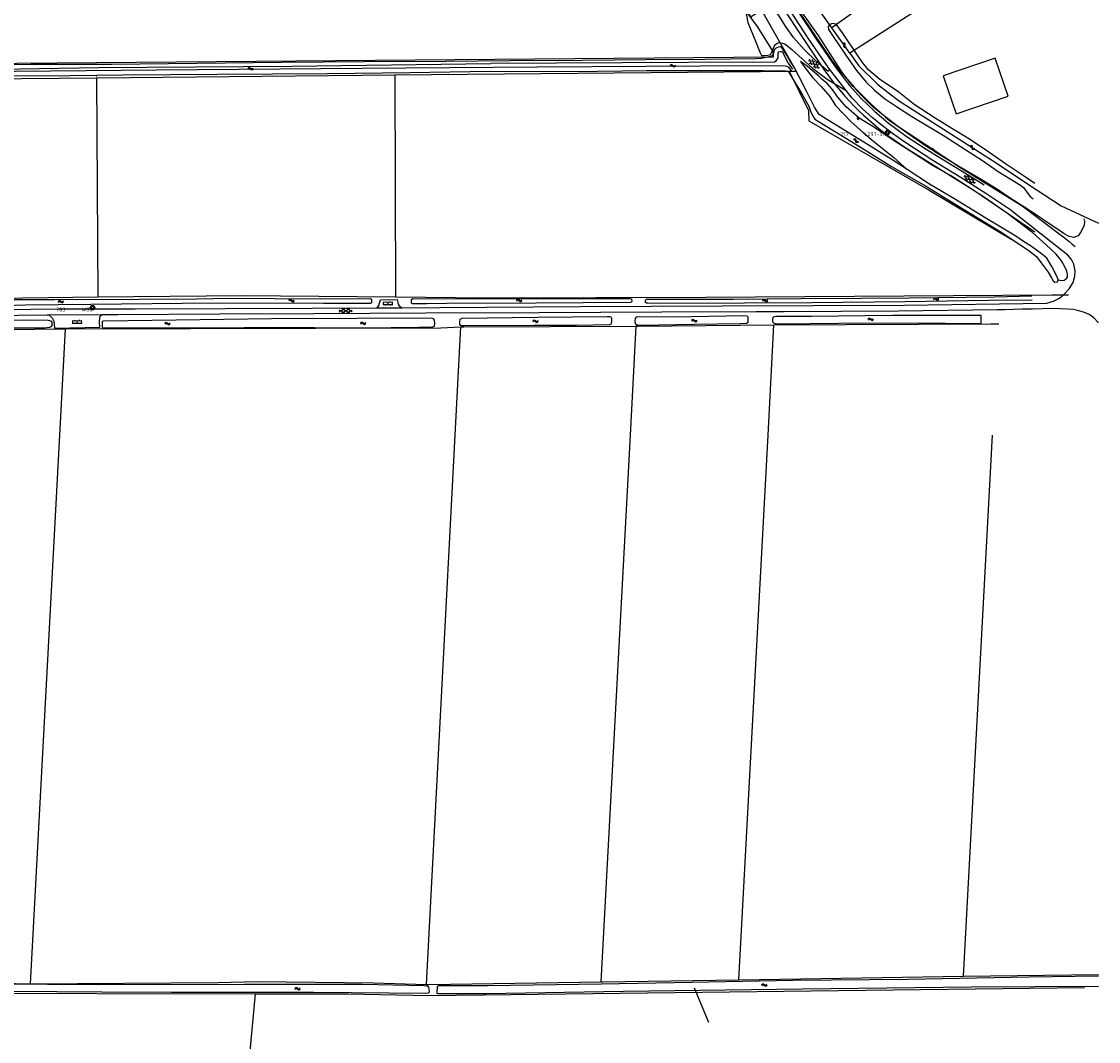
# Model space of a CAD drawing. Header units: metres. Extents: x 51973 to 58000, y 375000 to 380663.
# Tile 46 of 56: x 57491 to 58000, y 378714 to 379195. Entities that reach past the tile are written whole.
import ezdxf
from ezdxf.enums import TextEntityAlignment as Align

# ---------------------------------------------------------------- set-up
doc = ezdxf.new("R2010")
doc.units = ezdxf.units.M
doc.header["$LTSCALE"] = 0.1
doc.layers.get('0').update_dxf_attribs({"linetype": 'CONTINUOUS'})
doc.layers.add('B-WA-OG-TOPOGRAFIE-G', color=253, linetype='CONTINUOUS')
doc.styles.add('ISOCP', font='ISOCP.shx', dxfattribs={"height": 1.8})

# ---------------------------------------------------------------- blocks, each defined once
blk = doc.blocks.new('BIJPIJL')
at = {"color": 0}
blk.add_line((0, 0), (1, 0), dxfattribs=at)
blk = doc.blocks.new('S05')
at = {"color": 0}
for p, q in [((0.08, 0.3), (0.38, 0.59)), ((0.11, -0.19), (0.41, 0.09)), ((0.38, 0.59), (0.68, 0.71)), ((0.41, 0.09), (0.71, 0.21)), ((0.68, 0.71), (1.01, 0.62)), ((0.71, 0.21), (1.02, 0.12)), ((1.01, 0.62), (1.33, 0.37)), ((1.02, 0.12), (1.36, -0.12)), ((1.33, 0.37), (1.66, 0.13)), ((1.66, 0.13), (1.97, 0.04)), ((1.97, 0.04), (2.28, 0.16)), ((2.28, 0.16), (2.58, 0.44)), ((1.36, -0.12), (1.68, -0.37)), ((1.68, -0.37), (2, -0.46)), ((2, -0.46), (2.31, -0.33)), ((2.31, -0.33), (2.61, -0.05))]:
    blk.add_line(p, q, dxfattribs=at)
blk = doc.blocks.new('M01')
at = {"color": 0}
for radius in [1.05, 0.625]:
    blk.add_circle((0, 0), radius, dxfattribs=at)
blk = doc.blocks.new('S022')
at = {"color": 0}
for p, q in [((0.01, 1.15), (0.31, 1.15)), ((0.31, -2.3), (0.31, 2.3)), ((0.31, 2.1), (1.51, 2.1)), ((0.31, 0), (1.51, 0)), ((1.51, -2.3), (1.51, 2.3)), ((1.51, 1.05), (1.81, 1.05)), ((0.01, -1.15), (0.31, -1.15)), ((0.31, -2.1), (1.51, -2.1)), ((1.51, -1.05), (1.81, -1.05))]:
    blk.add_line(p, q, dxfattribs=at)
blk = doc.blocks.new('S016')
at = {"color": 0, "linetype": 'Continuous'}
for points in [[(0.01, -0.38), (2.65, 1.15)], [(2.65, -1.15), (0.01, 0.38)], [(5.07, -1.15), (1.09, 1.15)], [(1.09, -1.15), (5.07, 1.15)], [(6.16, -0.38), (3.51, 1.15)], [(3.51, -1.15), (6.16, 0.37)]]:
    blk.add_lwpolyline(points, dxfattribs=at)
blk = doc.blocks.new('S04')
at = {"color": 0}
for p, q in [((0, 0.5), (0.5, 0.5)), ((0, 0.25), (1, 0.25)), ((0, 0), (0.5, 0)), ((0, -0.25), (1, -0.25)), ((0, -0.5), (0.5, -0.5))]:
    blk.add_line(p, q, dxfattribs=at)

msp = doc.modelspace()

# ---------------------------------------------------------------- linework, layer by layer
at = {"layer": 'B-WA-OG-TOPOGRAFIE-G'}
for points in [[(57466.265, 379175.561), (57470.23, 379175.58), (57846.5, 379178.67), (57846.36, 379181.19), (57838.98, 379193.07), (57801.46, 379243.93), (57796.51, 379250), (57786.74, 379259.26), (57768.51, 379272.87), (57759.08, 379279.34), (57749.2, 379285.58), (57714.46, 379303.5), (57710.73, 379305.55), (57707.09, 379307.72), (57704.87, 379309.82), (57702.11, 379312.84), (57698.1, 379320.42), (57694.48, 379327.58), (57667.08, 379387.66), (57642.45, 379443.95), (57638.54, 379452.55), (57634.88, 379460.16), (57630.12, 379468.26), (57621.24, 379481.47)], [(57874.053, 379192.487), (57853.337, 379221.867), (57841.265, 379239.658), (57833.913, 379249.921), (57825.767, 379260.157), (57821.255, 379265.411), (57815.95, 379270.447), (57805.841, 379279.866), (57794.187, 379289.422), (57783.869, 379297.344), (57772.214, 379304.912), (57757.635, 379313.759), (57747.234, 379319.476), (57739.965, 379323.723), (57735.412, 379326.554), (57730.608, 379330.856), (57726.598, 379335.946), (57721.585, 379343.868), (57710.098, 379364.177), (57704.208, 379376.999), (57697.151, 379393.021)], [(57734.522, 379316.995), (57754.913, 379305.381), (57771.904, 379295.169), (57795.091, 379279.155), (57813.279, 379264.144), (57823.27, 379252.34), (57846.043, 379218.733), (57874.009, 379176.926)], [(57708.52, 379314.218), (57710.975, 379311.94), (57713.716, 379310.016), (57739.906, 379296.999), (57755.099, 379288.388), (57772.09, 379277.177), (57791.279, 379263.166), (57800.072, 379254.96), (57808.464, 379244.957), (57825.246, 379222.551), (57840.029, 379202.146), (57857.268, 379171.976)], [(57816.467, 379250.945), (57819.316, 379247.587), (57822.063, 379244.145), (57840.841, 379217.139), (57870.205, 379172.73), (57875.107, 379166.175), (57880.396, 379159.928)], [(57952.379, 379248.273), (57874.053, 379192.487)], [(57966.056, 379233.672), (57920.945, 379205.053), (57882.581, 379180.392)], [(57842.908, 379202.1), (57835.885, 379197.666), (57833.285, 379200.835), (57834.332, 379194.968), (57837.973, 379186.105), (57840.201, 379180.664), (57840.798, 379179.414), (57842.304, 379179.377), (57843.816, 379179.519), (57845.053, 379179.883), (57845.466, 379180.447), (57845.994, 379181.717), (57846.447, 379182.839), (57846.744, 379183.539), (57847.215, 379184.342), (57847.671, 379184.752), (57848.115, 379185.082), (57848.62, 379185.363), (57849.105, 379185.429), (57849.781, 379185.42), (57850.771, 379185.226), (57851.656, 379184.956), (57852.512, 379184.469)], [(57873.004, 379172.96), (57872.245, 379171.862), (57866.935, 379176.338), (57861.046, 379182.205), (57856.004, 379187.854), (57852.11, 379193.197), (57849.582, 379197.392), (57847.553, 379200.312), (57846.301, 379202.407), (57845.715, 379203.361), (57845.478, 379204.098)], [(57958.125, 379106.666), (57947.344, 379113.818), (57934.599, 379121.955), (57921.774, 379129.827), (57913.087, 379135.435), (57908.098, 379138.656), (57902.741, 379142.499), (57898.544, 379145.692), (57893.276, 379149.904), (57888.487, 379154.218), (57883.627, 379159.251), (57880.814, 379162.834), (57876.839, 379167.899), (57873.004, 379172.96), (57871.183, 379175.363), (57862.898, 379187.581), (57852.94, 379202.866)], [(57856.161, 379203.075), (57866.736, 379186.897), (57876.104, 379173.378), (57882.561, 379164.97), (57887.75, 379159.18), (57894.338, 379152.874), (57900.666, 379147.607), (57909.122, 379141.313), (57918.096, 379135.434), (57926.832, 379130.109), (57935.605, 379124.735), (57945.997, 379118.309)], [(57993.045, 379102.248), (57993.362, 379100.937), (57993.188, 379099.166), (57992.366, 379097.074), (57991.569, 379095.684), (57990.343, 379094.105), (57988.415, 379093.329), (57986.113, 379093.899), (57983.838, 379095.181), (57981.562, 379096.733), (57977.026, 379099.637), (57970.64, 379104.043), (57964.81, 379107.839), (57958.232, 379111.951), (57952.311, 379116.023), (57944.562, 379120.736), (57935.101, 379126.273), (57925.272, 379132.226), (57917.877, 379137.016), (57912.107, 379141.012), (57905.641, 379145.443), (57901.052, 379149.075), (57896.727, 379152.428), (57893.094, 379155.454), (57888.582, 379159.933), (57884.023, 379164.873), (57878.697, 379171.702), (57873.059, 379180.463), (57867.402, 379189.223), (57860.038, 379199.699)], [(57876.063, 379194.099), (57874.369, 379194.488), (57873.141, 379193.982), (57872.313, 379193.033), (57872.421, 379191.617)], [(57872.421, 379191.617), (57874.425, 379188.79), (57880.614, 379179.456), (57885.638, 379172.314), (57890.207, 379166.772), (57894.278, 379162.909), (57898.948, 379158.977), (57904.573, 379155.334)], [(57882.581, 379180.392), (57874.053, 379192.487)], [(57969.985, 379118.858), (57965.51, 379121.94), (57956.138, 379128.176), (57948.22, 379133.719), (57939.117, 379139.802), (57930.742, 379144.799), (57922.901, 379149.697), (57912.965, 379156.28), (57905.025, 379162.456), (57896.8, 379168.068), (57891.581, 379172.47), (57888.986, 379175.374), (57886.854, 379178.615), (57879.088, 379190.118), (57876.063, 379194.099)], [(57852.512, 379184.469), (57855.128, 379182.259), (57864.846, 379173.354), (57871.795, 379168.177), (57880.814, 379162.834)], [(57865.789, 379154.969), (57862.222, 379162.216), (57858.391, 379169.562), (57856.257, 379173.823), (57854.406, 379176.688), (57852.745, 379179.576), (57850.613, 379182.831), (57849.728, 379183.404), (57848.698, 379183.378), (57847.452, 379182.696), (57846.899, 379182.131), (57846.393, 379180.111), (57846.219, 379179.675), (57845.824, 379179.265), (57844.86, 379178.883), (57843.09, 379178.478), (57840.593, 379177.972), (57838.26, 379177.721), (57814.175, 379177.477), (57786.14, 379177.29), (57756.266, 379177.031), (57722.159, 379176.776), (57691.788, 379176.457), (57653.311, 379176.341), (57614.177, 379176.057), (57574.071, 379175.659), (57533.731, 379175.071), (57495.63, 379175.047), (57472.61, 379175.019)], [(57837.048, 379176.277), (57846.893, 379176.439), (57847.787, 379176.877), (57848.696, 379178.303), (57848.716, 379179.958), (57848.884, 379181.029), (57849.609, 379181.302), (57850.66, 379181.309), (57853.393, 379175.68), (57855.392, 379172.892)], [(57882.581, 379180.392), (57886.846, 379174.426), (57895.704, 379165.629), (57905.617, 379158.069), (57935.882, 379138.689), (57951.7, 379128.586), (57966.464, 379118.69), (57982.388, 379108.381), (58000, 379100.111)], [(57466.543, 379123.621), (57469.023, 379170.303), (57469.189, 379172.086), (57470.136, 379172.755), (57471.584, 379172.755), (57527.79, 379173.623), (57618.983, 379174.392), (57712.997, 379175.51)], [(57855.052, 379172.166), (57853.827, 379173.667), (57852.996, 379174.23), (57851.328, 379174.465), (57812.073, 379174.341), (57734.984, 379173.928), (57652.228, 379173.158), (57554.818, 379172.459), (57471.768, 379171.616), (57471.211, 379171.115), (57470.935, 379166.212), (57468.604, 379123.176)], [(57837.048, 379176.277), (57712.997, 379175.51)], [(57859.309, 379176.454), (57861.283, 379173.755), (57865.148, 379168.829), (57869.041, 379164.758), (57873.041, 379159.944), (57875.84, 379155.809), (57883.147, 379147.995), (57888.652, 379143.088), (57894.748, 379138.099), (57903.341, 379131.214), (57909.605, 379125.467)], [(57980.997, 379073.312), (57982.522, 379073.074), (57983.837, 379073.21), (57984.681, 379073.772), (57985.305, 379074.667), (57985.34, 379075.773), (57985.101, 379077.47), (57984.113, 379079.489), (57982.57, 379082.421), (57979.964, 379085.423), (57975.255, 379089.952), (57968.764, 379095.729), (57967.729, 379096.521), (57957.073, 379104.667), (57946.182, 379112.219), (57930.079, 379122.636), (57921.549, 379127.444), (57911.349, 379134.028), (57903.416, 379139.079), (57894.621, 379144.976), (57886.958, 379149.768), (57880.771, 379155.065), (57876.948, 379159.633), (57874.173, 379163.473), (57871.964, 379165.909), (57869.385, 379168.202), (57867.679, 379169.754), (57864.772, 379172.284), (57862.434, 379174.375), (57860.664, 379175.657), (57859.309, 379176.454)], [(57874.009, 379176.926), (57876.077, 379174.329), (57878.191, 379171.77), (57880.35, 379169.248), (57882.553, 379166.765), (57884.8, 379164.322)], [(57957.367, 379160.081), (57951.245, 379178.168), (57926.612, 379169.831), (57932.735, 379151.743), (57957.367, 379160.081)], [(57473.628, 379169.871), (57501.577, 379169.794), (57539.133, 379170.269), (57583.853, 379170.612), (57635.782, 379170.879), (57674.665, 379171.349), (57712.67, 379171.921), (57751.797, 379171.88), (57786.526, 379172.262), (57823.22, 379172.292), (57841.643, 379172.202), (57846.504, 379172.183), (57848.778, 379172.174), (57850.842, 379172.166), (57852.44, 379172.16), (57853.417, 379172.027), (57855.303, 379168.757), (57859.919, 379161.193), (57863.172, 379155.367), (57863.913, 379153.072), (57864.596, 379151.631), (57865.231, 379150.504), (57866.074, 379149.296)], [(57526.749, 379169.59), (57526.78, 379169.59)], [(57526.753, 379168.853), (57667.589, 379170.184)], [(57667.589, 379170.184), (57840.353, 379171.817), (57853.944, 379171.945)], [(57667.589, 379170.184), (57667.933, 379065.331)], [(57853.944, 379171.945), (57857.268, 379171.976)], [(57853.944, 379171.945), (57862.99, 379153.345), (57863.186, 379148.547), (57919.959, 379115.709), (57959.139, 379092.482)], [(57467.979, 379064.625), (57471.59, 379132.38), (57473.33, 379164.85), (57473.51, 379168.35), (57526.753, 379168.853)], [(57526.753, 379168.853), (57527.287, 379065.277)], [(57884.8, 379164.322), (57887.128, 379161.876), (57889.5, 379159.472), (57891.915, 379157.111), (57894.371, 379154.794), (57896.869, 379152.521), (57899.407, 379150.294), (57901.985, 379148.112)], [(57880.396, 379159.928), (57882.485, 379157.659), (57884.625, 379155.437), (57886.814, 379153.265), (57889.053, 379151.144), (57891.339, 379149.074), (57893.672, 379147.056), (57896.05, 379145.092), (57898.472, 379143.182), (57900.937, 379141.329), (57903.444, 379139.531), (57905.99, 379137.791), (57908.576, 379136.11)], [(57866.074, 379149.296), (57868.048, 379148.053), (57878.09, 379141.943), (57891.639, 379133.502), (57902.171, 379126.886), (57918.366, 379117.82), (57936.255, 379106.837), (57954.292, 379095.712), (57967.299, 379087.138), (57970.772, 379084.384), (57973.004, 379081.358), (57976.201, 379077.025), (57977.849, 379074.247), (57978.557, 379072.862), (57979.464, 379072.231), (57980.725, 379072.405), (57981.011, 379073.276), (57980.997, 379073.312), (57980.42, 379074.815), (57977.993, 379079.636), (57975.63, 379083.627), (57973.106, 379085.604), (57968.345, 379089.057), (57964.146, 379091.833), (57960.94, 379093.953), (57946.073, 379102.97), (57932.425, 379111.319), (57920.126, 379118.539), (57909.605, 379125.467), (57904.544, 379128.8), (57889.107, 379138.36), (57872.058, 379148.91), (57868, 379151.47), (57865.789, 379154.969)], [(57904.573, 379155.334), (57911.843, 379150.594), (57919.997, 379145.615), (57927.171, 379141.452), (57937.285, 379134.868), (57945.281, 379129.692), (57952.646, 379124.607), (57963.232, 379118.154), (57964.581, 379116.941), (57967.648, 379112.898), (57969.23, 379111.715)], [(57901.985, 379148.112), (57935.368, 379126.09), (57963.953, 379108.271), (57982.542, 379094.26), (57983.68, 379093.475), (57984.608, 379092.8), (57986.215, 379091.54), (57987.65, 379090.297), (57988.936, 379089.054)], [(57908.576, 379136.11), (57941.559, 379115.489), (57969.943, 379096.069)], [(57469.174, 379059.214), (57508.838, 379059.612), (57544.999, 379059.614), (57587.457, 379059.822), (57628.491, 379060.048), (57659.215, 379060.159), (57671.129, 379060.202), (57688.878, 379060.267), (57755.099, 379060.764), (57822.234, 379061.031), (57908.394, 379061.479), (57975.547, 379062.316), (57978.735, 379063.343), (57981.543, 379064.768), (57983.795, 379066.588), (57986.135, 379069.104), (57987.978, 379072.158), (57988.853, 379075.139), (57988.98, 379077.561), (57988.738, 379079.232), (57988.377, 379080.78), (57987.268, 379082.96), (57985.499, 379085.036), (57958.125, 379106.666)], [(57467.979, 379064.625), (57527.287, 379065.277)], [(57478.085, 379060.896), (57475.497, 379061.102), (57474.492, 379061.396), (57474.169, 379062.404), (57474.294, 379063.567), (57474.955, 379063.93), (57475.742, 379064.089), (57506.977, 379064.057), (57546.735, 379064.219), (57573.976, 379064.462), (57590.042, 379064.696), (57610.835, 379064.57), (57632.782, 379064.46), (57656.151, 379064.537), (57656.528, 379064.164), (57656.624, 379063.281), (57656.54, 379062.452), (57655.993, 379062.142), (57633.861, 379062.198), (57592.887, 379062.287), (57567.3, 379062.113), (57524.05, 379061.656), (57493.179, 379061.354), (57478.085, 379060.896)], [(57527.287, 379065.277), (57595.52, 379066.027), (57667.933, 379065.331)], [(57659.215, 379060.159), (57660.099, 379061.266), (57660.816, 379063.951), (57668.648, 379064.001), (57669.166, 379061.937), (57669.73, 379061.085), (57671.129, 379060.202)], [(57667.933, 379065.331), (57710.519, 379064.921), (57814.518, 379065.226), (57978.319, 379066.276), (57985.819, 379066.269)], [(57682.663, 379061.973), (57675.926, 379062.003), (57675.414, 379062.361), (57675.48, 379064.005), (57676.185, 379064.502), (57704.215, 379064.327), (57752.273, 379064.502), (57778.779, 379064.593), (57779.36, 379064.345), (57779.557, 379063.135), (57779.332, 379062.753), (57778.762, 379062.675), (57734.387, 379062.413), (57692.122, 379062.194), (57682.663, 379061.973)], [(57787.057, 379062.371), (57786.484, 379062.364), (57786.01, 379062.722), (57786.085, 379063.763), (57786.501, 379064.212), (57787.308, 379064.307), (57795.976, 379064.253), (57827.57, 379064.22), (57859.403, 379064.53), (57887.993, 379064.677), (57910.539, 379064.801), (57950.889, 379065.312), (57968.525, 379065.793)], [(57968.606, 379063.819), (57948.271, 379063.587), (57908.622, 379063.002), (57864.61, 379062.463), (57800.971, 379062.222), (57787.057, 379062.371)], [(57735.77, 379057.756), (57682.334, 379057.683), (57629.37, 379057.347), (57584.731, 379057.165), (57536.694, 379056.869), (57529.158, 379056.822), (57504.404, 379056.666), (57503.454, 379056.66), (57462.321, 379056.202), (57408.145, 379056.036), (57406, 379056.029), (57403.219, 379056.021), (57353.868, 379055.872), (57294.789, 379055.639), (57239.638, 379055.329), (57183.584, 379054.865), (57144.394, 379054.512)], [(58000, 379053.156), (57999.928, 379053.242), (57997.741, 379055.384), (57995.582, 379056.976), (57993.445, 379057.894), (57990.802, 379058.741), (57988.265, 379059.384), (57985.345, 379059.527), (57978.515, 379059.826), (57968.874, 379059.584), (57963.953, 379059.461), (57955.808, 379059.257), (57952.572, 379059.176), (57952.159, 379059.166), (57905.453, 379058.587), (57851.494, 379058.32), (57844.536, 379058.297), (57838.333, 379058.277), (57793.691, 379058.132), (57735.77, 379057.756)], [(57457.089, 379000), (57459.133, 379038.636), (57460.072, 379050.748), (57460.555, 379052.397), (57461.282, 379053.165), (57462.16, 379053.62), (57463.639, 379053.815), (57466.882, 379054.029), (57494.979, 379054.522), (57503.855, 379054.267), (57505.167, 379054.042), (57505.556, 379053.297), (57505.579, 379051.732), (57505.048, 379051.198), (57504.417, 379050.901), (57502.24, 379050.593), (57467.024, 379050.458), (57464.469, 379000)], [(57504.404, 379056.666), (57505.82, 379055.412), (57506.484, 379053.862), (57506.899, 379050.501), (57528.274, 379050.934), (57528.107, 379053.587), (57528.213, 379055.507), (57528.479, 379056.217), (57529.158, 379056.822)], [(57678.993, 379050.976), (57685.643, 379051.13), (57686.344, 379051.474), (57686.548, 379052.882), (57686.38, 379054.284), (57685.883, 379054.931), (57685.174, 379055.184), (57649.675, 379055.071), (57609.39, 379054.965), (57564.257, 379054.365), (57529.95, 379053.852), (57529.351, 379053.606), (57529.395, 379051.059), (57529.803, 379050.745), (57549.748, 379050.74), (57596.376, 379050.849), (57629.658, 379050.795), (57652.836, 379050.748), (57678.993, 379050.976)], [(57753.373, 379051.976), (57769.104, 379052.321), (57769.941, 379052.558), (57770.132, 379053.991), (57770.089, 379055.158), (57769.773, 379055.737), (57769.232, 379055.896), (57767.923, 379055.922), (57735.237, 379055.561), (57699.198, 379055.1), (57698.398, 379054.556), (57698.112, 379053.442), (57698.158, 379052.493), (57698.525, 379052.017), (57699.092, 379051.814), (57700.26, 379051.747), (57733.392, 379051.884), (57753.373, 379051.976)], [(57830.829, 379052.74), (57833.746, 379052.872), (57834.566, 379053.442), (57834.539, 379055.706), (57834.013, 379056.167), (57832.253, 379056.308), (57799.512, 379055.792), (57782.453, 379055.89), (57781.601, 379055.794), (57781.085, 379055.107), (57781.038, 379053.913), (57781.222, 379052.774), (57781.648, 379052.132), (57782.336, 379052.046), (57783.883, 379051.998), (57809.185, 379052.347), (57830.829, 379052.74)], [(57781.65, 379051.5), (57782.406, 379051.507), (57846.69, 379052.08)], [(57843.897, 379000), (57846.69, 379052.08)], [(57940.525, 379052.786), (57944.603, 379052.897), (57944.532, 379056.482), (57902.713, 379056.463), (57864.459, 379056.123), (57847.652, 379056.096), (57846.337, 379055.679), (57845.997, 379054.77), (57846.04, 379053.59), (57846.459, 379053.032), (57847.271, 379052.742), (57849.96, 379052.653), (57877.291, 379052.904), (57914.772, 379053.014), (57940.525, 379052.786)], [(57846.69, 379052.08), (57949.12, 379052.6), (57953.012, 379052.615)], [(57467.986, 379048.55), (57468.052, 379049.761), (57512.06, 379050.14)], [(57509.371, 379000), (57512.06, 379050.14)], [(57512.06, 379050.14), (57689.28, 379050.65), (57698.86, 379051.1)], [(57696.174, 379000), (57698.86, 379051.1)], [(57698.86, 379051.1), (57700.259, 379051.107), (57781.65, 379051.5)], [(57778.885, 379000), (57781.65, 379051.5)], [(57495.47, 378740.79), (57509.371, 379000)], [(57682.53, 378740.48), (57696.174, 379000)], [(57765.01, 378741.61), (57778.885, 379000)], [(57830.1, 378742.69), (57843.897, 379000)], [(57936.25, 378744.42), (57949.976, 379000)], [(57495.47, 378740.79), (57584.21, 378741.34), (57602.54, 378741.77), (57657.61, 378741.25), (57682.53, 378740.48)], [(57710.809, 378736.014), (57688.1, 378736.017), (57687.694, 378736.204), (57687.749, 378739.457), (57688.223, 378739.893), (57711.613, 378739.951), (57765.312, 378740.767), (57807.999, 378741.582), (57855.669, 378742.424), (57909.938, 378743.01), (57967.125, 378744.049), (58000, 378744.444)], [(57765.01, 378741.61), (57765.813, 378741.617), (57830.1, 378742.69)], [(57830.1, 378742.69), (57830.403, 378742.69), (57936.25, 378744.42)], [(57936.25, 378744.42), (58000, 378745.214)], [(57451.588, 378741.635), (57495.47, 378740.79)], [(57479.051, 378737.197), (57456.529, 378737.094), (57456.088, 378737.434), (57455.992, 378739.658), (57456.434, 378740.588), (57457.181, 378740.779), (57503.533, 378740.518), (57556.573, 378740.451), (57596.538, 378740.526), (57652.162, 378740.516), (57681.468, 378739.923), (57682.907, 378739.758), (57683.593, 378739.345), (57683.791, 378736.807), (57683.375, 378736.275), (57682.735, 378736.151), (57629.228, 378736.609), (57592.874, 378736.592), (57562.183, 378736.722), (57529.285, 378736.877), (57486.736, 378737.187), (57479.051, 378737.197)], [(57601.823, 378736.05), (57645.51, 378736.07), (57683.62, 378735.18), (57993.33, 378738.93)], [(57682.53, 378740.48), (57683.629, 378740.495), (57765.01, 378741.61)], [(58000, 378739.467), (57940.017, 378739.086), (57860.041, 378738.209), (57775.707, 378737.076), (57710.809, 378736.014)], [(57451.951, 378736.388), (57601.823, 378736.05)], [(57585.353, 378559.532), (57601.823, 378736.05)]]:
    msp.add_lwpolyline(points, dxfattribs=at)

# ---------------------------------------------------------------- block references
for name, p, rotation in [('S05', (57880.805, 379183.009), 116.923625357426), ('S05', (57800.331, 379174.568), 179.7708181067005), ('S016', (57863.278, 379177.344), 320.1944289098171), ('S05', (57600.769, 379173.25), 182.3501595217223), ('S04', (57886.654, 379149.933), 229.430636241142), ('S05', (57886.642, 379138.414), 146.7864597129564), ('S04', (57921.581, 379134.624), 56.51870388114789), ('S05', (57941.533, 379135.066), 140.8033111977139), ('S016', (57936.614, 379122.585), 324.6887865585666), ('S05', (57508.487, 379062.93), 0.8593722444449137), ('S05', (57617.481, 379063.671), 352.0076860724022), ('S022', (57664.437, 379061.265), 91.26030384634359), ('S05', (57725.067, 379063.555), 359.083345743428), ('S05', (57841.259, 379063.453), 0.8593722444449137), ('S05', (57921.967, 379064.203), 0.8593722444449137), ('S022', (57517.422, 379054.385), 270.8593722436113), ('S05', (57558.856, 379052.605), 358.7969654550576), ('S05', (57651.332, 379052.696), 0.8593722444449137), ('S05', (57732.742, 379053.732), 359.083345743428), ('S05', (57807.761, 379054.026), 359.2551968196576), ('S05', (57891.071, 379054.598), 0.8020885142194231), ('S05', (57620.362, 378738.32), 0.8593722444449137), ('S05', (57840.821, 378740.016), 2.979673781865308)]:
    msp.add_blockref(name, p, dxfattribs=dict(at, rotation=rotation))
ref = msp.add_blockref('M01', (57900.4, 379143.08), dxfattribs=at)
ref.add_attrib('0', '717      L297-316', dxfattribs={"layer": '0', "color": 0, "height": 1.8, "style": 'ISOCP'}).set_placement((57900.4, 379143.08), align=Align.TOP_RIGHT)
ref = msp.add_blockref('M01', (57524.81, 379060.23), dxfattribs=at)
ref.add_attrib('0', '783      W86', dxfattribs={"layer": '0', "color": 0, "height": 1.8, "style": 'ISOCP'}).set_placement((57524.81, 379060.23), align=Align.TOP_RIGHT)
msp.add_blockref('S016', (57641.319, 379058.708), dxfattribs=at)
at = {"layer": 'B-WA-OG-TOPOGRAFIE-G', "color": 7, "xscale": 17.56617343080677, "yscale": 17.56617343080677, "rotation": 292.5343077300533}
msp.add_blockref('BIJPIJL', (57809.045, 378738.825), dxfattribs=at)

doc.saveas('drawing.dxf')
